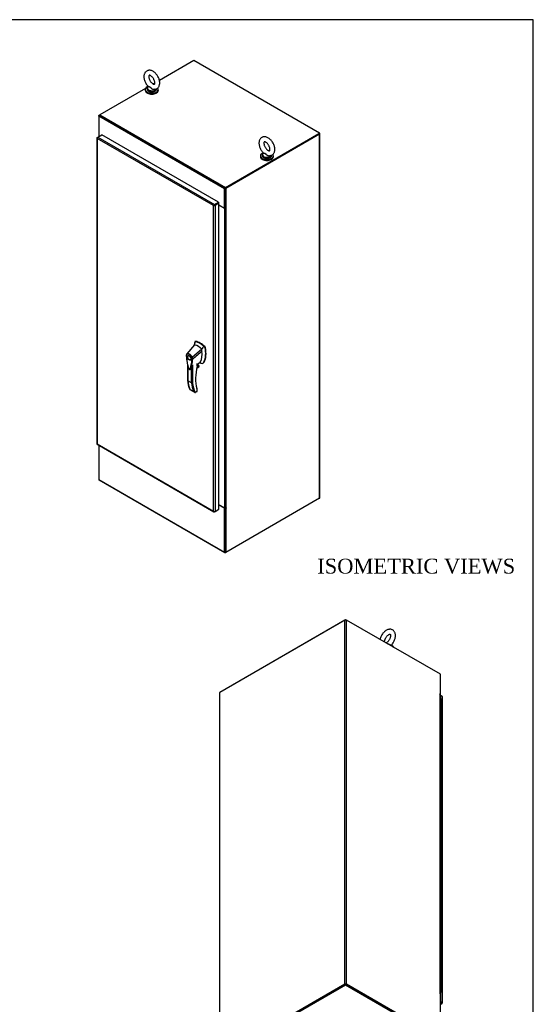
# Model space of a CAD drawing. Header units: inches. Extents: x 1 to 299, y -2 to 199.
# Tile 12 of 12: x 230 to 299, y 67 to 199. Entities that reach past the tile are written whole.
import ezdxf
from ezdxf.enums import TextEntityAlignment as Align

# ---------------------------------------------------------------- set-up
doc = ezdxf.new("R2010")
doc.units = ezdxf.units.IN
doc.header["$MEASUREMENT"] = 0
for name, color, linetype in [('COM54746-48', 7, 'Continuous'), ('COM56670-1', 7, 'Continuous'), ('COM71199-1', 7, 'Continuous'), ('COM71209-1', 7, 'Continuous'), ('COM71210-1', 7, 'Continuous'), ('Default', 7, 'Continuous'), ('HAN13068', 7, 'Continuous'), ('SCS86414', 7, 'Continuous'), ('WAF25377', 7, 'Continuous'), ('WAM254785', 7, 'Continuous')]:
    doc.layers.add(name, color=color, linetype=linetype)
doc.styles.add('SEACAD_Times_New_Roman', font='times.ttf')

# ---------------------------------------------------------------- blocks, each defined once
blk = doc.blocks.new('SE6')
at = {"layer": 'COM56670-1', "color": 7, "linetype": 'Continuous'}
for p, q in [((253.79, 193.43), (249.18, 190.77)), ((270.67, 183.69), (253.79, 193.43)), ((247.31, 189.69), (241.16, 186.14)), ((248.56, 190.41), (248.34, 190.29)), ((257.94, 176.22), (241.06, 185.97)), ((241.06, 185.97), (241.06, 183.35)), ((241.16, 186.14), (258.04, 176.4)), ((241.06, 183.35), (241.15, 183.3)), ((258.04, 176.4), (270.67, 183.69)), ((258.04, 176.32), (270.67, 183.61)), ((270.67, 183.69), (270.67, 183.61)), ((257.94, 173.61), (257.94, 176.22)), ((258.01, 173.65), (258.01, 176.26)), ((256.92, 174.21), (256.92, 174.21)), ((256.98, 174.25), (256.98, 174.25)), ((257.17, 174.05), (257.94, 173.61)), ((258.01, 173.65), (257.94, 173.61))]:
    blk.add_line(p, q, dxfattribs=at)
for centre, major_axis, start_param, end_param in [((241.16, 186.02), (0.072, 0.124), 0.785398, 2.356194), ((258.04, 176.28), (-0.072, -0.124), 3.926991, 5.497787)]:
    blk.add_ellipse(centre, major_axis=major_axis, ratio=0.57735, start_param=start_param, end_param=end_param, dxfattribs=at)
at = {"layer": 'COM71199-1', "color": 7, "linetype": 'Continuous'}
for p, q in [((240.79, 183.06), (240.79, 141.96)), ((240.82, 183.05), (240.79, 183.05)), ((240.83, 183.12), (240.9, 183.16)), ((240.83, 182.96), (240.83, 182.96)), ((240.83, 182.96), (240.83, 141.94)), ((240.83, 182.96), (240.83, 182.96)), ((256.45, 173.95), (240.83, 182.96)), ((240.83, 182.96), (240.83, 182.96)), ((240.83, 182.96), (240.83, 182.96)), ((240.83, 182.96), (240.83, 182.96)), ((240.9, 183.16), (241.42, 183.46)), ((240.9, 183.16), (256.59, 174.1)), ((257.1, 174.4), (241.42, 183.46)), ((256.54, 174), (256.45, 173.95)), ((256.45, 173.95), (256.54, 174)), ((256.45, 173.95), (256.45, 173.95)), ((256.45, 132.92), (256.45, 173.95)), ((256.45, 173.95), (256.45, 173.95)), ((256.45, 173.95), (256.45, 173.95)), ((256.45, 173.95), (256.45, 173.95)), ((256.54, 174), (256.51, 174.01)), ((256.54, 174), (256.53, 173.96)), ((256.59, 174.02), (256.54, 174)), ((256.54, 174), (256.59, 174.02)), ((256.59, 174.1), (257.1, 174.4)), ((256.59, 174.02), (257.1, 174.32)), ((257.1, 174.32), (256.59, 174.02)), ((256.59, 174.02), (256.59, 174.02)), ((256.59, 174.02), (256.59, 174.02)), ((256.59, 174.02), (256.59, 174.02)), ((256.59, 174.02), (256.59, 174.02)), ((257.17, 174.28), (256.65, 173.98)), ((256.65, 173.98), (256.65, 132.88)), ((257.1, 174.4), (257.1, 174.32)), ((257.17, 174.28), (257.1, 174.32)), ((257.17, 133.18), (257.17, 174.28)), ((240.83, 141.94), (256.45, 132.92)), ((240.83, 141.94), (240.83, 141.94)), ((240.83, 141.94), (240.83, 141.94)), ((240.83, 141.94), (240.83, 141.94)), ((240.83, 141.94), (240.83, 141.94)), ((240.83, 141.89), (256.51, 132.83)), ((256.45, 132.92), (256.45, 132.92)), ((256.45, 132.92), (256.45, 132.92)), ((256.45, 132.92), (256.45, 132.92)), ((256.45, 132.92), (256.45, 132.92)), ((256.45, 132.92), (256.45, 132.92)), ((256.52, 132.86), (256.51, 132.84)), ((256.59, 132.84), (256.65, 132.88)), ((256.65, 132.88), (257.17, 133.18))]:
    blk.add_line(p, q, dxfattribs=at)
for centre, radius, start, end in [((240.96, 183.08), 0.169, 188.668, 221.4311), ((241.08, 183.05), 0.26, 175.7057, 198.6064), ((256.68, 173.8), 0.268, 130.2492, 148.191), ((256.44, 174.21), 0.268, 271.809, 289.7508), ((256.61, 132.97), 0.169, 198.5689, 231.332), ((256.65, 133.09), 0.26, 221.3936, 244.2943)]:
    blk.add_arc(centre, radius, start, end, dxfattribs=at)
for centre, major_axis, start_param, end_param in [((240.93, 183.06), (0.143, 0), 2.356194, 3.27243), ((240.9, 183.04), (0.071, 0.124), 0.785398, 1.701633), ((256.59, 173.98), (0.071, 0.124), 0.785398, 1.701633), ((256.55, 174.04), (0.143, 0), 4.581552, 5.497787), ((240.93, 141.96), (0.143, 0), 3.141593, 3.27243), ((240.9, 142.02), (0.072, 0.124), 3.010756, 3.141593), ((256.59, 132.96), (0.071, 0.124), 3.010756, 3.926991), ((256.55, 132.94), (0.143, 0), 4.581552, 5.497787)]:
    blk.add_ellipse(centre, major_axis=major_axis, ratio=0.57735, start_param=start_param, end_param=end_param, dxfattribs=at)
for points in [[(240.79, 141.95), (240.79, 141.94), (240.8, 141.94), (240.81, 141.94), (240.81, 141.94), (240.82, 141.94), (240.83, 141.94), (240.83, 141.94)], [(240.82, 141.9), (240.82, 141.9), (240.82, 141.91), (240.82, 141.92), (240.82, 141.92), (240.83, 141.93), (240.83, 141.93), (240.83, 141.94)]]:
    blk.add_open_spline(points, degree=3, knots=[0, 0, 0, 0, 0.5, 0.5, 0.75, 0.75, 1, 1, 1, 1], dxfattribs=at)
at = {"layer": 'COM71209-1', "color": 7, "linetype": 'Continuous'}
for p, q in [((241.06, 141.76), (241.06, 137.16)), ((241.06, 137.16), (257.94, 127.42)), ((241.09, 137.1), (257.97, 127.35)), ((257.94, 133.3), (257.17, 133.74)), ((257.98, 133.32), (257.94, 133.3)), ((257.94, 127.42), (257.94, 133.3)), ((258.01, 127.46), (258.01, 133.32)), ((258.04, 127.36), (258.08, 127.38))]:
    blk.add_line(p, q, dxfattribs=at)
for centre, major_axis, end_param in [((241.16, 137.22), (0.071, 0.124), 3.141593), ((258.04, 127.47), (0.072, 0.124), 3.926991)]:
    blk.add_ellipse(centre, major_axis=major_axis, ratio=0.57735, start_param=2.356194, end_param=end_param, dxfattribs=at)
at = {"layer": 'COM71210-1', "color": 7, "linetype": 'Continuous'}
for p, q in [((241.06, 186.08), (241.16, 186.14)), ((241.09, 186.07), (241.06, 186.08)), ((241.06, 185.97), (241.06, 186.08)), ((241.05, 183.37), (241.05, 183.25)), ((241.13, 183.29), (241.1, 183.31)), ((241.1, 183.31), (241.1, 183.27)), ((270.61, 183.58), (258.01, 176.3)), ((270.68, 183.54), (258.08, 176.26)), ((270.67, 183.66), (270.68, 183.65)), ((270.68, 134.65), (270.68, 183.54)), ((270.72, 134.71), (270.72, 183.59)), ((258.01, 173.65), (258.01, 176.3)), ((258.01, 176.3), (258.08, 176.26)), ((258.08, 176.26), (258.08, 173.61)), ((257.91, 173.6), (257.17, 174.03)), ((257.91, 173.6), (257.91, 133.34)), ((258.01, 173.65), (258.08, 173.61)), ((258.13, 173.64), (258.08, 173.61)), ((258.11, 173.63), (258.13, 173.61)), ((258.11, 173.6), (258.13, 173.61)), ((258.11, 173.6), (258.11, 133.34)), ((258.13, 173.61), (258.13, 173.64)), ((257.91, 133.34), (257.17, 133.77)), ((270.68, 134.65), (258.08, 127.38)), ((258.01, 127.42), (258.01, 133.32)), ((258.08, 133.3), (258.04, 133.32)), ((258.13, 133.33), (258.08, 133.3)), ((258.08, 133.3), (258.08, 127.38)), ((258.11, 133.34), (258.13, 133.35)), ((258.11, 133.34), (258.13, 133.33)), ((258.13, 133.35), (258.13, 133.33)), ((258.01, 127.42), (258.08, 127.38))]:
    blk.add_line(p, q, dxfattribs=at)
for centre, major_axis, start_param, end_param in [((241.2, 183.37), (0.143, 0), 2.806736, 3.926991), ((270.58, 183.59), (-0.143, 0), 2.356194, 3.926991), ((258.01, 173.66), (-0.143, 0), 0.785398, 2.356194), ((258.01, 173.66), (-0.048, 0), 1.169795, 1.971798), ((270.58, 134.71), (-0.143, 0), 2.356194, 3.141593), ((258.01, 133.4), (-0.143, 0), 0.785398, 2.356194)]:
    blk.add_ellipse(centre, major_axis=major_axis, ratio=0.57735, start_param=start_param, end_param=end_param, dxfattribs=at)
at = {"layer": 'HAN13068', "color": 7, "linetype": 'Continuous'}
for p, q in [((253.87, 155.25), (252.86, 154.03)), ((253.92, 155.6), (253.87, 155.25)), ((253.93, 155.64), (253.92, 155.6)), ((254.01, 155.71), (253.95, 155.68)), ((253.98, 155.68), (254.04, 155.71)), ((255.25, 154.95), (255.12, 155.07)), ((255.25, 154.95), (255.31, 154.98)), ((255.31, 154.85), (255.36, 154.88)), ((252.86, 154.03), (252.83, 154)), ((253.12, 153.82), (253.03, 153.77)), ((254.87, 154.68), (253.59, 153.54)), ((252.95, 152.67), (252.95, 150.48)), ((252.98, 152.54), (252.98, 150.44)), ((253.33, 153.25), (253.42, 153.3)), ((253.49, 150.15), (253.49, 152.33)), ((253.62, 152.58), (253.62, 150.15)), ((253.64, 153.31), (253.65, 153.31)), ((254.2, 152.15), (254.5, 152.32)), ((254.2, 152.14), (254.47, 152.29)), ((254.53, 152.39), (254.22, 152.21)), ((254.23, 152.27), (254.51, 152.43)), ((254.26, 152.42), (254.26, 152.76)), ((254.26, 152.41), (254.38, 152.48)), ((254.28, 152.66), (254.65, 152.93)), ((254.28, 152.44), (254.28, 152.74)), ((254.38, 152.48), (254.38, 152.73)), ((254.39, 152.49), (254.39, 152.74)), ((254.51, 152.43), (254.39, 152.5)), ((255.03, 152.8), (255.09, 152.83)), ((255.14, 152.91), (255.2, 152.94)), ((253.49, 150.15), (252.98, 150.44)), ((253.24, 149.32), (253.76, 149.02)), ((253.27, 149.25), (253.89, 148.89)), ((253.95, 148.87), (254.24, 149.03)), ((254.02, 148.88), (254.24, 149)), ((254.26, 149.27), (254.21, 149.43)), ((254.24, 149.03), (254.24, 149.23)), ((254.27, 149.05), (254.27, 149.21))]:
    blk.add_line(p, q, dxfattribs=at)
for centre, radius, start, end in [((253.97, 155.63), 0.0478, 80.5716, 170.0937), ((252.41, 154.12), 2.99, 336.0649, 13.9955), ((255.1, 154.8), 0.21, 12.1242, 44.3115), ((253.11, 153.77), 0.32, 141.112, 182.475), ((253.12, 153.82), 0.337, 153.4541, 184.2061), ((253.12, 153.82), 0.337, 141.5522, 146.8582), ((253.52, 153.7), 0.181, 272.9811, 295.5392), ((252.86, 153.29), 0.708, 1.4293, 19.0682), ((252.89, 153.27), 0.755, 2.9815, 21.3214), ((248.67, 153.67), 4.98, 340.5654, 355.8254), ((253.61, 153.39), 0.0931, 241.1724, 292.5455), ((254.22, 152.44), 0.06, 346.4629, 0), ((254.41, 152.39), 0.119, 301.763, 322.5007), ((254.49, 152.4), 0.0385, 352.4842, 59.4722), ((253.27, 149.71), 3.42, 65.1777, 67.5781), ((257.43, 150.95), 4.51, 185.9266, 201.7962), ((253.55, 150.26), 0.133, 243.41, 300.7988), ((254.07, 149.21), 0.36, 210.4521, 251.4662), ((253.81, 148.93), 0.158, 335.6435, 336.4006), ((254.21, 149.05), 0.06, 300, 0)]:
    blk.add_arc(centre, radius, start, end, dxfattribs=at)
for centre, major_axis, ratio, start_param, end_param in [((256.48, 153.43), (-1.86, 3.22), 0.57735, 0.554197, 0.654253), ((254.37, 153.19), (-1.14, 1.98), 0.57735, -0.49151, -0.47064), ((254.37, 153.19), (-1.14, 1.98), 0.57735, -0.533193, -0.49151), ((254.37, 153.19), (-1.14, 1.98), 0.57735, 5.183029, 5.749992), ((254.62, 153.34), (-1.29, 2.24), 0.57735, 5.216072, 5.852948), ((254.07, 155.6), (0.062, -0.108), 0.57735, 2.711356, 3.141593), ((254.67, 153.37), (-1.29, 2.24), 0.57735, 5.142626, 5.852948), ((252.81, 155.61), (1.86, -3.22), 0.57735, 0.347274, 1.032882), ((255.28, 154.9), (0.063, -0.108), 0.57735, 1.032882, 2.001033), ((253.27, 153.56), (0.175, -0.303), 0.57735, 3.396895, 3.682808), ((252.5, 155.43), (1.71, -2.96), 0.57735, 0.347274, 0.9125), ((252.5, 155.43), (1.71, -2.96), 0.57735, 0.961917, 1.005578), ((252.5, 155.43), (1.71, -2.96), 0.57735, 0.934083, 0.961917), ((252.5, 155.43), (1.71, -2.96), 0.57735, 0.9125, 0.934083), ((253.27, 153.56), (0.175, -0.303), 0.57735, 5.74197, 6.027883), ((258.62, 153.31), (-3.24, -5.61), 0.57735, 5.185461, 5.757519), ((254.22, 152.44), (-0.06, 0), 0.57735, 2.356194, 3.141593), ((254.22, 152.44), (-0.0583, 0.014), 0.372014, 2.470308, 3.141593), ((254.22, 152.55), (-0.101, -0.175), 0.57735, 1.252561, 2.851005), ((254.21, 152.56), (-0.094, -0.162), 0.57735, 1.387509, 2.781229), ((254.36, 152.49), (-0.03, 0), 0.57735, 2.356194, 3.141593), ((254.44, 152.37), (-0.062, -0.108), 0.57735, 1.492881, 2.113829), ((254.41, 153.3), (-0.225, 0.39), 0.57735, 3.223156, 3.488867), ((254.66, 153.45), (0.375, -0.65), 0.57735, -0.71714, -0.516378), ((254.66, 153.45), (-0.375, 0.65), 0.57735, 2.625215, 3.488867), ((254.72, 153.48), (-0.375, 0.65), 0.57735, 3.141593, 3.488867), ((258.17, 154.2), (-3.7, -6.41), 0.57735, -0.658671, -0.441314), ((258.68, 153.91), (-3.7, -6.41), 0.57735, -0.658671, -0.441314), ((258.75, 153.87), (-3.65, -6.33), 0.57735, 5.625294, 5.881649), ((258.62, 153.31), (-3.24, -5.61), 0.57735, -0.525667, -0.488515), ((254.2, 149.26), (-0.0573, -0.0179), 0.720992, 2.15675, 3.142381), ((254.18, 149.07), (-0.0897, 0.0201), 0.368973, 2.438769, 3.224167), ((254.18, 149.07), (-0.0623, 0.0676), 0.368973, 3.059018, 3.844416)]:
    blk.add_ellipse(centre, major_axis=major_axis, ratio=ratio, start_param=start_param, end_param=end_param, dxfattribs=at)
for major_axis in [(0.175, -0.303), (0.15, -0.26)]:
    blk.add_ellipse((253.18, 153.51), major_axis=major_axis, ratio=0.57735, dxfattribs=at)
for points in [[(253.87, 155.33), (253.86, 155.3), (253.86, 155.27), (253.86, 155.24)], [(255.12, 155.07), (255.04, 154.94), (254.95, 154.81), (254.87, 154.68)], [(254.9, 154.4), (254.48, 154.03), (254.07, 153.67), (253.65, 153.31)], [(253.37, 152.01), (253.37, 151.99), (253.36, 151.98), (253.35, 151.97)]]:
    blk.add_open_spline(points, degree=3, dxfattribs=at)
for points, knots in [([(252.79, 153.8), (252.78, 153.79), (252.78, 153.79), (252.77, 153.78), (252.77, 153.78), (252.77, 153.77), (252.77, 153.77), (252.78, 153.77), (252.78, 153.76), (252.78, 153.76), (252.78, 153.76), (252.79, 153.75), (252.79, 153.75), (252.79, 153.75)], [0, 0, 0, 0, 0.25, 0.25, 0.5, 0.5, 0.625, 0.625, 0.75, 0.75, 0.875, 0.875, 1, 1, 1, 1]), ([(252.79, 153.75), (252.81, 153.47), (252.85, 153.17), (252.93, 152.73), (252.96, 152.58), (253.01, 152.35), (253.03, 152.27), (253.06, 152.18), (253.06, 152.16), (253.08, 152.12), (253.09, 152.1), (253.12, 152.05), (253.15, 152.02), (253.19, 151.99), (253.21, 151.99), (253.22, 151.99)], [0, 0, 0, 0, 0.25, 0.25, 0.375, 0.375, 0.4375, 0.4375, 0.453125, 0.453125, 0.46875, 0.46875, 0.5, 0.5, 0.5136452, 0.5136452, 0.5136452, 0.5136452]), ([(252.86, 154.03), (252.85, 154.02), (252.85, 154.01), (252.85, 153.99), (252.86, 153.98), (252.86, 153.97)], [0, 0, 0, 0, 0.5, 0.5, 1, 1, 1, 1]), ([(252.86, 154.03), (252.88, 154.05), (252.91, 154.07), (252.97, 154.09), (253, 154.09), (253.06, 154.09), (253.1, 154.08), (253.17, 154.05), (253.21, 154.03), (253.28, 153.99), (253.32, 153.96), (253.39, 153.89), (253.42, 153.85), (253.48, 153.77), (253.51, 153.73), (253.55, 153.63), (253.58, 153.59), (253.59, 153.54)], [0, 0, 0, 0, 0.125, 0.125, 0.25, 0.25, 0.375, 0.375, 0.5, 0.5, 0.625, 0.625, 0.75, 0.75, 0.875, 0.875, 1, 1, 1, 1]), ([(253.52, 153.52), (253.51, 153.57), (253.49, 153.61), (253.46, 153.66), (253.46, 153.67), (253.45, 153.69), (253.44, 153.7), (253.42, 153.73), (253.41, 153.75), (253.38, 153.78), (253.37, 153.8), (253.34, 153.83), (253.34, 153.84), (253.32, 153.85), (253.31, 153.86), (253.27, 153.9), (253.24, 153.92), (253.17, 153.97), (253.14, 153.99), (253.1, 154), (253.09, 154), (253.08, 154.01), (253.07, 154.01), (253.05, 154.02), (253.03, 154.02), (253, 154.02), (252.99, 154.02), (252.96, 154.02), (252.94, 154.01), (252.91, 154), (252.88, 153.99), (252.86, 153.97)], [0, 0, 0, 0, 0.125, 0.125, 0.15625, 0.15625, 0.1875, 0.1875, 0.25, 0.25, 0.3125, 0.3125, 0.34375, 0.34375, 0.375, 0.375, 0.5, 0.5, 0.625, 0.625, 0.65625, 0.65625, 0.6875, 0.6875, 0.75, 0.75, 0.8125, 0.8125, 0.875, 0.875, 1, 1, 1, 1]), ([(253.22, 151.99), (253.23, 151.98), (253.25, 151.99), (253.27, 152), (253.28, 152.01), (253.29, 152.03), (253.3, 152.04), (253.32, 152.11), (253.34, 152.16), (253.4, 152.33), (253.43, 152.44), (253.51, 152.8), (253.54, 153.05), (253.56, 153.31)], [0.5136452, 0.5136452, 0.5136452, 0.5136452, 0.53125, 0.53125, 0.546875, 0.546875, 0.5625, 0.5625, 0.625, 0.625, 0.75, 0.75, 1, 1, 1, 1]), ([(253.22, 151.96), (253.23, 151.96), (253.25, 151.95), (253.29, 151.95), (253.33, 151.96), (253.35, 151.97), (253.35, 151.98)], [0, 0, 0, 0, 0.092429, 0.531538, 0.922832, 1, 1, 1, 1]), ([(252.98, 150.44), (252.97, 150.45), (252.97, 150.45), (252.96, 150.45), (252.96, 150.46), (252.95, 150.46), (252.95, 150.47), (252.95, 150.47), (252.95, 150.48), (252.95, 150.48)], [0, 0, 0, 0, 0.125, 0.125, 0.25, 0.25, 0.375, 0.375, 0.4994523, 0.4994523, 0.4994523, 0.4994523]), ([(253.24, 149.28), (253.24, 149.28), (253.24, 149.29), (253.24, 149.29), (253.24, 149.3), (253.24, 149.31), (253.24, 149.32), (253.24, 149.32)], [0.6181711, 0.6181711, 0.6181711, 0.6181711, 0.75, 0.75, 0.875, 0.875, 1, 1, 1, 1]), ([(253.95, 148.86), (253.97, 148.86), (253.98, 148.86), (254, 148.87), (254.01, 148.87), (254.02, 148.87), (254.02, 148.87), (254.02, 148.88)], [0, 0, 0, 0, 0.25, 0.25, 0.375, 0.375, 0.4533737, 0.4533737, 0.4533737, 0.4533737]), ([(254.27, 149.21), (254.27, 149.21), (254.27, 149.21), (254.27, 149.21), (254.26, 149.22), (254.25, 149.22), (254.25, 149.23), (254.24, 149.23)], [0.4406417, 0.4406417, 0.4406417, 0.4406417, 0.5, 0.5, 0.75, 0.75, 1, 1, 1, 1]), ([(254.27, 149.21), (254.27, 149.21), (254.27, 149.22), (254.27, 149.24), (254.26, 149.26), (254.26, 149.27)], [0, 0, 0, 0, 0.010769, 0.221303, 1, 1, 1, 1])]:
    blk.add_open_spline(points, degree=3, knots=knots, dxfattribs=at)
at = {"layer": 'SCS86414', "color": 7, "linetype": 'Continuous'}
for p, q in [((247.53, 189.7), (247.53, 189.61)), ((247.68, 189.96), (247.66, 189.94)), ((248.78, 189.61), (248.78, 189.65)), ((263, 180.78), (263, 180.68)), ((263.15, 181.03), (263.13, 181.01)), ((264.25, 180.68), (264.25, 180.72))]:
    blk.add_line(p, q, dxfattribs=at)
for centre in [(247.62, 189.73), (263.08, 180.8)]:
    blk.add_arc(centre, 0.0833, 151.2526, 194.7651, dxfattribs=at)
for centre, major_axis, start_param, end_param in [((248.16, 189.74), (0.611, 0), 2.991303, 5.948559), ((248.16, 189.7), (-0.625, 0), 6.279717, 6.283185), ((248.16, 189.7), (-0.625, 0), 0, 2.951595), ((248.16, 189.61), (-0.625, 0), 0, 3.141593), ((248.16, 189.74), (0.611, 0), 2.514731, 2.991303), ((263.62, 180.81), (0.611, 0), 2.991303, 5.948559), ((263.62, 180.78), (-0.625, 0), 6.279717, 6.283185), ((263.62, 180.78), (-0.625, 0), 0, 2.951595), ((263.62, 180.68), (-0.625, 0), 0, 3.141593), ((263.62, 180.81), (0.611, 0), 2.514731, 2.991303)]:
    blk.add_ellipse(centre, major_axis=major_axis, ratio=0.57735, start_param=start_param, end_param=end_param, dxfattribs=at)
for points, knots in [([(249.22, 190.43), (249.22, 190.47), (249.22, 190.57), (249.19, 190.76), (249.13, 190.97), (249.04, 191.18), (248.93, 191.39), (248.79, 191.57), (248.64, 191.74), (248.48, 191.89), (248.3, 192.01), (248.12, 192.09), (247.94, 192.13), (247.78, 192.14), (247.62, 192.11), (247.47, 192.04), (247.34, 191.94), (247.23, 191.82), (247.16, 191.67), (247.11, 191.51), (247.09, 191.32), (247.1, 191.12), (247.14, 190.91), (247.2, 190.69), (247.3, 190.48), (247.41, 190.28), (247.55, 190.1), (247.64, 190.01), (247.69, 189.96)], [0, 0, 0, 0, 0.022813, 0.063905, 0.104859, 0.145647, 0.186335, 0.227094, 0.268077, 0.309494, 0.351537, 0.394215, 0.431571, 0.467132, 0.501332, 0.538144, 0.573563, 0.608425, 0.643756, 0.68052, 0.719172, 0.759401, 0.800374, 0.841297, 0.882052, 0.922739, 0.963537, 1, 1, 1, 1]), ([(248.56, 190.43), (248.56, 190.41), (248.56, 190.36), (248.54, 190.3), (248.52, 190.26), (248.51, 190.25), (248.51, 190.25), (248.49, 190.24), (248.43, 190.25), (248.35, 190.28), (248.25, 190.34), (248.15, 190.43), (248.04, 190.54), (247.95, 190.68), (247.87, 190.82), (247.81, 190.97), (247.77, 191.12), (247.75, 191.25), (247.76, 191.35), (247.78, 191.42), (247.8, 191.46), (247.8, 191.47), (247.81, 191.47), (247.83, 191.47), (247.89, 191.46), (247.97, 191.43), (248.07, 191.36), (248.18, 191.27), (248.28, 191.16), (248.37, 191.02), (248.45, 190.87), (248.51, 190.72), (248.55, 190.58), (248.56, 190.48), (248.56, 190.44), (248.56, 190.43)], [0, 0, 0, 0, 0.015836, 0.045627, 0.075671, 0.107256, 0.144919, 0.181069, 0.209773, 0.240105, 0.270262, 0.300886, 0.33221, 0.364083, 0.396237, 0.428364, 0.4601, 0.491197, 0.521539, 0.551366, 0.581539, 0.61377, 0.654013, 0.684277, 0.712869, 0.743094, 0.773263, 0.803956, 0.835345, 0.867258, 0.899424, 0.931525, 0.963207, 0.992208, 1, 1, 1, 1]), ([(247.54, 189.62), (247.53, 189.61), (247.53, 189.56), (247.56, 189.48), (247.62, 189.4), (247.72, 189.32), (247.84, 189.27), (247.99, 189.23), (248.08, 189.23), (248.13, 189.22)], [0, 0, 0, 0, 0.068846, 0.219287, 0.370085, 0.527399, 0.689746, 0.852977, 1, 1, 1, 1]), ([(248.55, 189.58), (248.51, 189.55), (248.45, 189.54), (248.36, 189.55), (248.33, 189.56), (248.27, 189.58), (248.24, 189.6), (248.16, 189.65), (248.11, 189.69), (248.04, 189.76), (248.02, 189.78), (247.98, 189.82), (247.95, 189.84), (247.91, 189.87), (247.88, 189.88), (247.84, 189.89), (247.82, 189.9), (247.76, 189.9), (247.73, 189.9), (247.68, 189.92), (247.67, 189.93), (247.68, 189.95)], [0.5635118, 0.5635118, 0.5635118, 0.5635118, 0.625, 0.625, 0.65625, 0.65625, 0.6875, 0.6875, 0.75, 0.75, 0.78125, 0.78125, 0.8125, 0.8125, 0.84375, 0.84375, 0.875, 0.875, 0.9375, 0.9375, 1, 1, 1, 1]), ([(247.69, 189.96), (247.69, 189.95), (247.7, 189.95), (247.73, 189.94), (247.76, 189.93), (247.82, 189.92), (247.84, 189.92), (247.88, 189.9), (247.91, 189.89), (247.97, 189.85), (248.02, 189.81), (248.11, 189.73), (248.16, 189.68), (248.27, 189.62), (248.33, 189.59), (248.4, 189.58), (248.4, 189.58), (248.41, 189.58)], [0.0401911, 0.0401911, 0.0401911, 0.0401911, 0.0625, 0.0625, 0.125, 0.125, 0.15625, 0.15625, 0.1875, 0.1875, 0.25, 0.25, 0.3125, 0.3125, 0.375, 0.375, 0.3803395, 0.3803395, 0.3803395, 0.3803395]), ([(248.13, 189.22), (248.13, 189.22), (248.19, 189.22), (248.3, 189.23), (248.45, 189.26), (248.58, 189.31), (248.68, 189.39), (248.75, 189.48), (248.78, 189.55), (248.78, 189.59), (248.78, 189.61)], [0, 0, 0, 0, 0.015316, 0.172896, 0.330893, 0.489843, 0.650311, 0.811516, 0.951367, 1, 1, 1, 1]), ([(248.41, 189.58), (248.41, 189.58), (248.46, 189.57), (248.58, 189.58), (248.73, 189.61), (248.88, 189.69), (249, 189.79), (249.1, 189.92), (249.17, 190.07), (249.21, 190.25), (249.22, 190.36), (249.22, 190.43)], [0, 0, 0, 0, 0.005239, 0.127093, 0.244802, 0.370947, 0.493024, 0.613832, 0.737097, 0.865863, 1, 1, 1, 1]), ([(264.68, 181.5), (264.68, 181.55), (264.68, 181.65), (264.65, 181.83), (264.59, 182.04), (264.5, 182.26), (264.39, 182.46), (264.26, 182.65), (264.11, 182.81), (263.94, 182.96), (263.76, 183.08), (263.58, 183.16), (263.41, 183.2), (263.24, 183.21), (263.08, 183.18), (262.93, 183.12), (262.8, 183.02), (262.7, 182.89), (262.62, 182.74), (262.57, 182.58), (262.55, 182.39), (262.56, 182.19), (262.6, 181.98), (262.67, 181.76), (262.76, 181.55), (262.88, 181.36), (263.01, 181.17), (263.1, 181.08), (263.15, 181.03)], [0, 0, 0, 0, 0.022813, 0.063905, 0.104859, 0.145647, 0.186335, 0.227094, 0.268077, 0.309494, 0.351537, 0.394215, 0.431571, 0.467132, 0.501332, 0.538144, 0.573563, 0.608425, 0.643756, 0.68052, 0.719172, 0.759401, 0.800374, 0.841297, 0.882052, 0.922739, 0.963537, 1, 1, 1, 1]), ([(264.02, 181.5), (264.02, 181.48), (264.02, 181.44), (264.01, 181.37), (263.99, 181.33), (263.97, 181.32), (263.97, 181.32), (263.95, 181.31), (263.89, 181.32), (263.81, 181.35), (263.72, 181.41), (263.61, 181.5), (263.51, 181.61), (263.41, 181.75), (263.33, 181.89), (263.27, 182.05), (263.23, 182.19), (263.22, 182.32), (263.22, 182.42), (263.24, 182.5), (263.26, 182.53), (263.27, 182.54), (263.27, 182.54), (263.3, 182.54), (263.35, 182.53), (263.44, 182.5), (263.54, 182.44), (263.64, 182.34), (263.74, 182.23), (263.84, 182.09), (263.92, 181.94), (263.97, 181.79), (264.01, 181.65), (264.02, 181.56), (264.02, 181.51), (264.02, 181.5)], [0, 0, 0, 0, 0.015836, 0.045627, 0.075671, 0.107256, 0.144919, 0.181069, 0.209773, 0.240105, 0.270262, 0.300886, 0.33221, 0.364083, 0.396237, 0.428364, 0.4601, 0.491197, 0.521539, 0.551366, 0.581539, 0.61377, 0.654013, 0.684277, 0.712869, 0.743094, 0.773263, 0.803956, 0.835345, 0.867258, 0.899424, 0.931525, 0.963207, 0.992208, 1, 1, 1, 1]), ([(263.87, 180.66), (263.87, 180.65), (263.93, 180.64), (264.04, 180.65), (264.2, 180.69), (264.34, 180.76), (264.47, 180.86), (264.56, 180.99), (264.63, 181.15), (264.68, 181.32), (264.68, 181.43), (264.68, 181.5)], [0, 0, 0, 0, 0.005239, 0.127093, 0.244802, 0.370947, 0.493024, 0.613832, 0.737097, 0.865863, 1, 1, 1, 1]), ([(263, 180.69), (263, 180.68), (262.99, 180.63), (263.02, 180.55), (263.09, 180.47), (263.18, 180.39), (263.31, 180.34), (263.45, 180.3), (263.54, 180.3), (263.59, 180.29)], [0, 0, 0, 0, 0.068846, 0.219287, 0.370085, 0.527399, 0.689746, 0.852977, 1, 1, 1, 1]), ([(264.02, 180.65), (263.98, 180.62), (263.92, 180.61), (263.83, 180.62), (263.8, 180.63), (263.74, 180.65), (263.71, 180.67), (263.62, 180.72), (263.57, 180.76), (263.5, 180.83), (263.48, 180.85), (263.44, 180.89), (263.42, 180.92), (263.37, 180.95), (263.35, 180.96), (263.3, 180.97), (263.28, 180.97), (263.22, 180.97), (263.19, 180.97), (263.15, 180.99), (263.14, 181), (263.15, 181.02)], [0.5635118, 0.5635118, 0.5635118, 0.5635118, 0.625, 0.625, 0.65625, 0.65625, 0.6875, 0.6875, 0.75, 0.75, 0.78125, 0.78125, 0.8125, 0.8125, 0.84375, 0.84375, 0.875, 0.875, 0.9375, 0.9375, 1, 1, 1, 1]), ([(263.15, 181.03), (263.16, 181.02), (263.16, 181.02), (263.19, 181.01), (263.22, 181), (263.28, 180.99), (263.3, 180.99), (263.35, 180.98), (263.37, 180.97), (263.44, 180.92), (263.48, 180.88), (263.57, 180.8), (263.62, 180.76), (263.73, 180.69), (263.79, 180.67), (263.86, 180.66), (263.87, 180.65), (263.87, 180.65)], [0.0401911, 0.0401911, 0.0401911, 0.0401911, 0.0625, 0.0625, 0.125, 0.125, 0.15625, 0.15625, 0.1875, 0.1875, 0.25, 0.25, 0.3125, 0.3125, 0.375, 0.375, 0.3803395, 0.3803395, 0.3803395, 0.3803395]), ([(263.59, 180.29), (263.6, 180.29), (263.65, 180.29), (263.76, 180.3), (263.91, 180.33), (264.04, 180.39), (264.15, 180.46), (264.22, 180.55), (264.25, 180.63), (264.24, 180.67), (264.24, 180.68)], [0, 0, 0, 0, 0.015316, 0.172896, 0.330893, 0.489843, 0.650311, 0.811516, 0.951367, 1, 1, 1, 1])]:
    blk.add_open_spline(points, degree=3, knots=knots, dxfattribs=at)
at = {"layer": 'WAF25377', "color": 7, "linetype": 'Continuous'}
for p, q in [((247.28, 189.56), (247.28, 189.46)), ((249.03, 189.46), (249.03, 189.56)), ((262.75, 180.63), (262.75, 180.54)), ((264.5, 180.54), (264.5, 180.63))]:
    blk.add_line(p, q, dxfattribs=at)
for centre, major_axis, start_param, end_param in [((248.16, 189.56), (-0.875, 0), 5.295819, 6.283185), ((248.16, 189.56), (-0.875, 0), 0, 3.550635), ((248.16, 189.46), (-0.875, 0), 0, 3.141593), ((248.16, 189.46), (-0.34, 0), 3.611399, 3.846776), ((263.62, 180.63), (-0.875, 0), 5.30381, 6.283185), ((263.62, 180.63), (-0.875, 0), 0, 3.555493), ((263.62, 180.54), (-0.875, 0), 0, 3.141593)]:
    blk.add_ellipse(centre, major_axis=major_axis, ratio=0.57735, start_param=start_param, end_param=end_param, dxfattribs=at)
at = {"layer": 'WAM254785', "color": 7, "linetype": 'Continuous'}
for centre, major_axis, start_param, end_param in [((248.16, 189.36), (0.75, 0), 3.846786, 5.577992), ((263.62, 180.43), (-0.75, 0), 0.705194, 2.436399)]:
    blk.add_ellipse(centre, major_axis=major_axis, ratio=0.57735, start_param=start_param, end_param=end_param, dxfattribs=at)
blk = doc.blocks.new('SE7')
at = {"layer": 'COM54746-48', "color": 7, "linetype": 'Continuous'}
for p, q in [((286.93, 107.65), (286.96, 107.65)), ((286.96, 106.83), (286.96, 107.65)), ((287.08, 106.77), (287.08, 107.58)), ((286.96, 106.02), (286.96, 106.83)), ((286.96, 105.2), (286.96, 106.02)), ((287.08, 105.95), (287.08, 106.77)), ((287.08, 105.13), (287.08, 105.95)), ((286.96, 104.38), (286.96, 105.2)), ((287.08, 104.32), (287.08, 105.13)), ((286.96, 103.57), (286.96, 104.38)), ((286.96, 102.75), (286.96, 103.57)), ((287.08, 103.5), (287.08, 104.32)), ((287.08, 102.68), (287.08, 103.5)), ((286.96, 101.93), (286.96, 102.75)), ((286.96, 101.12), (286.96, 101.93)), ((287.08, 101.87), (287.08, 102.68)), ((287.08, 101.05), (287.08, 101.87)), ((286.96, 100.3), (286.96, 101.12)), ((287.08, 100.23), (287.08, 101.05)), ((286.96, 99.49), (286.96, 100.3)), ((286.96, 98.67), (286.96, 99.49)), ((287.08, 99.42), (287.08, 100.23)), ((287.08, 98.6), (287.08, 99.42)), ((286.96, 97.85), (286.96, 98.67)), ((287.08, 97.78), (287.08, 98.6)), ((286.96, 97.04), (286.96, 97.85)), ((286.96, 96.22), (286.96, 97.04)), ((287.08, 96.97), (287.08, 97.78)), ((287.08, 96.15), (287.08, 96.97)), ((286.96, 95.4), (286.96, 96.22)), ((286.96, 94.59), (286.96, 95.4)), ((287.08, 95.34), (287.08, 96.15)), ((287.08, 94.52), (287.08, 95.34)), ((286.96, 93.77), (286.96, 94.59)), ((287.08, 93.7), (287.08, 94.52)), ((286.96, 92.95), (286.96, 93.77)), ((286.96, 92.14), (286.96, 92.95)), ((287.08, 92.89), (287.08, 93.7)), ((287.08, 92.07), (287.08, 92.89)), ((286.96, 91.32), (286.96, 92.14)), ((286.96, 90.5), (286.96, 91.32)), ((287.08, 91.25), (287.08, 92.07)), ((286.96, 89.69), (286.96, 90.5)), ((287.08, 90.44), (287.08, 91.25)), ((287.08, 89.62), (287.08, 90.44)), ((286.96, 88.87), (286.96, 89.69)), ((286.96, 88.05), (286.96, 88.87)), ((287.08, 88.8), (287.08, 89.62)), ((287.08, 87.99), (287.08, 88.8)), ((286.96, 87.24), (286.96, 88.05)), ((287.08, 87.17), (287.08, 87.99)), ((286.96, 86.42), (286.96, 87.24)), ((286.96, 85.6), (286.96, 86.42)), ((287.08, 86.35), (287.08, 87.17)), ((287.08, 85.54), (287.08, 86.35)), ((286.96, 84.79), (286.96, 85.6)), ((286.96, 83.97), (286.96, 84.79)), ((287.08, 84.72), (287.08, 85.54)), ((287.08, 83.9), (287.08, 84.72)), ((286.96, 83.16), (286.96, 83.97)), ((287.08, 83.09), (287.08, 83.9)), ((286.96, 82.34), (286.96, 83.16)), ((286.96, 81.52), (286.96, 82.34)), ((287.08, 82.27), (287.08, 83.09)), ((287.08, 81.45), (287.08, 82.27)), ((286.96, 80.71), (286.96, 81.52)), ((286.96, 79.89), (286.96, 80.71)), ((287.08, 80.64), (287.08, 81.45)), ((286.96, 79.07), (286.96, 79.89)), ((287.08, 79.82), (287.08, 80.64)), ((287.08, 79.01), (287.08, 79.82)), ((286.96, 78.26), (286.96, 79.07)), ((286.96, 77.44), (286.96, 78.26)), ((287.08, 78.19), (287.08, 79.01)), ((287.08, 77.37), (287.08, 78.19)), ((286.96, 76.62), (286.96, 77.44)), ((287.08, 76.56), (287.08, 77.37)), ((286.96, 75.81), (286.96, 76.62)), ((286.96, 74.99), (286.96, 75.81)), ((287.08, 75.74), (287.08, 76.56)), ((287.08, 74.92), (287.08, 75.74)), ((286.96, 74.17), (286.96, 74.99)), ((286.96, 73.36), (286.96, 74.17)), ((287.08, 74.11), (287.08, 74.92)), ((287.08, 73.29), (287.08, 74.11)), ((286.96, 72.54), (286.96, 73.36)), ((287.08, 72.47), (287.08, 73.29)), ((286.96, 71.72), (286.96, 72.54)), ((286.96, 70.91), (286.96, 71.72)), ((287.08, 71.66), (287.08, 72.47)), ((287.08, 70.84), (287.08, 71.66)), ((286.96, 70.09), (286.96, 70.91)), ((287.08, 70.02), (287.08, 70.84)), ((286.96, 69.27), (286.96, 70.09)), ((286.96, 68.46), (286.96, 69.27)), ((287.08, 69.21), (287.08, 70.02)), ((287.08, 68.39), (287.08, 69.21)), ((286.93, 68.46), (286.96, 68.46)), ((286.93, 68.32), (287, 68.37)), ((286.93, 68.37), (286.93, 68.36)), ((286.93, 68.37), (286.93, 68.37)), ((287.05, 68.34), (286.93, 68.27)), ((287, 68.37), (287, 68.37)), ((287.02, 68.39), (287.02, 68.4))]:
    blk.add_line(p, q, dxfattribs=at)
for centre, major_axis, start_param, end_param in [((286.97, 107.58), (-0.117, 0), 3.141593, 4.757906), ((286.97, 107.62), (-0.05, 0), 4.770895, 4.821314), ((286.97, 106.77), (0.117, 0), 0, 1.909644), ((286.97, 105.95), (0.117, 0), 0, 1.908154), ((286.97, 106.77), (-0.117, 0), 3.141593, 4.757906), ((286.97, 105.95), (-0.117, 0), 3.141593, 4.757906), ((286.97, 105.13), (0.117, 0), 0, 1.909644), ((286.97, 105.13), (-0.117, 0), 3.141593, 4.757906), ((286.97, 104.32), (0.117, 0), 0, 1.908154), ((286.97, 103.5), (0.117, 0), 0, 1.909644), ((286.97, 104.32), (-0.117, 0), 3.141593, 4.757906), ((286.97, 103.5), (-0.117, 0), 3.141593, 4.757906), ((286.97, 102.68), (0.117, 0), 0, 1.908154), ((286.97, 101.87), (0.117, 0), 0, 1.909644), ((286.97, 102.68), (-0.117, 0), 3.141593, 4.757906), ((286.97, 101.87), (-0.117, 0), 3.141593, 4.757906), ((286.97, 101.05), (0.117, 0), 0, 1.908154), ((286.97, 101.05), (-0.117, 0), 3.141593, 4.757906), ((286.97, 100.23), (0.117, 0), 0, 1.909644), ((286.97, 99.42), (0.117, 0), 0, 1.908154), ((286.97, 100.23), (-0.117, 0), 3.141593, 4.757906), ((286.97, 99.42), (-0.117, 0), 3.141593, 4.757906), ((286.97, 98.6), (0.117, 0), 0, 1.909644), ((286.97, 98.6), (-0.117, 0), 3.141593, 4.757906), ((286.97, 97.78), (0.117, 0), 0, 1.908154), ((286.97, 96.97), (0.117, 0), 0, 1.909644), ((286.97, 97.78), (-0.117, 0), 3.141593, 4.757906), ((286.97, 96.97), (-0.117, 0), 3.141593, 4.757906), ((286.97, 96.15), (0.117, 0), 0, 1.908154), ((286.97, 95.34), (0.117, 0), 0, 1.909644), ((286.97, 96.15), (-0.117, 0), 3.141593, 4.757906), ((286.97, 95.34), (-0.117, 0), 3.141593, 4.757906), ((286.97, 94.52), (0.117, 0), 0, 1.908154), ((286.97, 94.52), (-0.117, 0), 3.141593, 4.757906), ((286.97, 93.7), (0.117, 0), 0, 1.909644), ((286.97, 92.89), (0.117, 0), 0, 1.908154), ((286.97, 93.7), (-0.117, 0), 3.141593, 4.757906), ((286.97, 92.89), (-0.117, 0), 3.141593, 4.757906), ((286.97, 92.07), (0.117, 0), 0, 1.909644), ((286.97, 91.25), (0.117, 0), 0, 1.908154), ((286.97, 92.07), (-0.117, 0), 3.141593, 4.757906), ((286.97, 91.25), (-0.117, 0), 3.141593, 4.757906), ((286.97, 90.44), (0.117, 0), 0, 1.909644), ((286.97, 90.44), (-0.117, 0), 3.141593, 4.757906), ((286.97, 89.62), (0.117, 0), 0, 1.908154), ((286.97, 88.8), (0.117, 0), 0, 1.909644), ((286.97, 89.62), (-0.117, 0), 3.141593, 4.757906), ((286.97, 88.8), (-0.117, 0), 3.141593, 4.757906), ((286.97, 87.99), (0.117, 0), 0, 1.908154), ((286.97, 87.99), (-0.117, 0), 3.141593, 4.757906), ((286.97, 87.17), (0.117, 0), 0, 1.909644), ((286.97, 86.35), (0.117, 0), 0, 1.908154), ((286.97, 87.17), (-0.117, 0), 3.141593, 4.757906), ((286.97, 86.35), (-0.117, 0), 3.141593, 4.757906), ((286.97, 85.54), (0.117, 0), 0, 1.909644), ((286.97, 84.72), (0.117, 0), 0, 1.908154), ((286.97, 85.54), (-0.117, 0), 3.141593, 4.757906), ((286.97, 84.72), (-0.117, 0), 3.141593, 4.757906), ((286.97, 83.9), (0.117, 0), 0, 1.909644), ((286.97, 83.9), (-0.117, 0), 3.141593, 4.757906), ((286.97, 83.09), (0.117, 0), 0, 1.908154), ((286.97, 82.27), (0.117, 0), 0, 1.909644), ((286.97, 83.09), (-0.117, 0), 3.141593, 4.757906), ((286.97, 82.27), (-0.117, 0), 3.141593, 4.757906), ((286.97, 81.45), (0.117, 0), 0, 1.908154), ((286.97, 80.64), (0.117, 0), 0, 1.909644), ((286.97, 81.45), (-0.117, 0), 3.141593, 4.757906), ((286.97, 80.64), (-0.117, 0), 3.141593, 4.757906), ((286.97, 79.82), (0.117, 0), 0, 1.908154), ((286.97, 79.82), (-0.117, 0), 3.141593, 4.757906), ((286.97, 79.01), (0.117, 0), 0, 1.909644), ((286.97, 78.19), (0.117, 0), 0, 1.908154), ((286.97, 79.01), (-0.117, 0), 3.141593, 4.757906), ((286.97, 78.19), (-0.117, 0), 3.141593, 4.757906), ((286.97, 77.37), (0.117, 0), 0, 1.909644), ((286.97, 77.37), (-0.117, 0), 3.141593, 4.757906), ((286.97, 76.56), (0.117, 0), 0, 1.908154), ((286.97, 75.74), (0.117, 0), 0, 1.909644), ((286.97, 76.56), (-0.117, 0), 3.141593, 4.757906), ((286.97, 75.74), (-0.117, 0), 3.141593, 4.757906), ((286.97, 74.92), (0.117, 0), 0, 1.908154), ((286.97, 74.11), (0.117, 0), 0, 1.909644), ((286.97, 74.92), (-0.117, 0), 3.141593, 4.757906), ((286.97, 74.11), (-0.117, 0), 3.141593, 4.757906), ((286.97, 73.29), (0.117, 0), 0, 1.908154), ((286.97, 73.29), (-0.117, 0), 3.141593, 4.757906), ((286.97, 72.47), (0.117, 0), 0, 1.908154), ((286.97, 71.66), (0.117, 0), 0, 1.908154), ((286.97, 72.47), (-0.117, 0), 3.141593, 4.757906), ((286.97, 71.66), (-0.117, 0), 3.141593, 4.757906), ((286.97, 70.84), (0.117, 0), 0, 1.909644), ((286.97, 70.02), (0.117, 0), 0, 1.908154), ((286.97, 70.84), (-0.117, 0), 3.141593, 4.757906), ((286.97, 69.21), (0.117, 0), 0, 1.909644), ((286.97, 70.02), (-0.117, 0), 3.141593, 4.757906), ((286.97, 69.21), (-0.117, 0), 3.141593, 4.757906), ((286.97, 68.39), (0.117, 0), -0.785398, 1.908154), ((286.97, 68.39), (-0.117, 0), 4.757906, 5.049747), ((286.97, 68.39), (0.055, 0), -0.785398, 2.351975), ((286.97, 68.39), (-0.05, 0), 0.684826, 5.598359), ((286.97, 68.39), (0.055, 0), 3.93121, 4.018026)]:
    blk.add_ellipse(centre, major_axis=major_axis, ratio=0.57735, start_param=start_param, end_param=end_param, dxfattribs=at)
at = {"layer": 'COM56670-1', "color": 7, "linetype": 'Continuous'}
for p, q in [((257.31, 108.6), (274.19, 118.35)), ((274.19, 118.35), (274.32, 118.28)), ((274.19, 118.35), (274.19, 118.3)), ((257.31, 108.6), (257.31, 108.58)), ((286.92, 108.35), (286.92, 108.31))]:
    blk.add_line(p, q, dxfattribs=at)
at = {"layer": 'COM71199-1', "color": 7, "linetype": 'Continuous'}
for p, q in [((287.15, 108.04), (286.93, 108.16)), ((287.15, 66.93), (287.15, 108.04)), ((287.19, 66.87), (287.19, 107.98)), ((286.92, 67.07), (287.15, 66.93)), ((287.08, 66.89), (286.92, 66.99)), ((286.92, 66.99), (287.08, 66.89)), ((287.08, 66.82), (286.92, 66.91)), ((286.92, 66.72), (287.08, 66.82)), ((286.92, 66.67), (287.15, 66.81)), ((287.08, 66.89), (287.08, 66.89)), ((287.08, 66.89), (287.08, 66.89)), ((287.08, 66.89), (287.08, 66.89)), ((287.08, 66.89), (287.08, 66.89)), ((287.08, 66.89), (287.15, 66.85)), ((287.08, 66.89), (287.08, 66.89)), ((287.08, 66.89), (287.08, 66.89)), ((287.08, 66.89), (287.13, 66.87)), ((287.13, 66.87), (287.08, 66.89)), ((287.13, 66.87), (287.16, 66.81)), ((287.13, 66.87), (287.15, 66.85)), ((287.13, 66.87), (287.19, 66.86)), ((287.15, 66.85), (287.13, 66.87)), ((287.15, 66.85), (287.15, 66.85)), ((287.15, 66.85), (287.15, 66.85))]:
    blk.add_line(p, q, dxfattribs=at)
for centre, major_axis, start_param, end_param in [((287.05, 107.98), (-0.143, 0), 3.141593, 3.926991), ((287.08, 66.93), (-0.072, 0.124), 2.356194, 3.27243), ((287.05, 66.87), (-0.143, 0), 3.010756, 3.926991)]:
    blk.add_ellipse(centre, major_axis=major_axis, ratio=0.57735, start_param=start_param, end_param=end_param, dxfattribs=at)
for points in [[(287.19, 66.86), (287.19, 66.86), (287.18, 66.86), (287.17, 66.86), (287.17, 66.86), (287.16, 66.85), (287.16, 66.85), (287.15, 66.85)], [(287.16, 66.81), (287.16, 66.82), (287.16, 66.82), (287.16, 66.83), (287.16, 66.84), (287.16, 66.85), (287.15, 66.85), (287.15, 66.85)]]:
    blk.add_open_spline(points, degree=3, knots=[0, 0, 0, 0, 0.5, 0.5, 0.75, 0.75, 1, 1, 1, 1], dxfattribs=at)
at = {"layer": 'COM71209-1', "color": 7, "linetype": 'Continuous'}
for p, q in [((257.31, 59.64), (274.19, 69.39)), ((257.31, 59.57), (274.19, 69.31)), ((274.19, 69.39), (286.82, 62.1)), ((274.19, 69.39), (274.19, 69.31)), ((274.19, 69.31), (286.82, 62.02)), ((269.94, 52.28), (286.82, 62.02)), ((270.01, 52.27), (286.89, 62.01)), ((286.92, 62.12), (286.92, 62.08)), ((257.31, 59.64), (257.31, 59.57)), ((269.94, 52.28), (257.31, 59.57))]:
    blk.add_line(p, q, dxfattribs=at)
for centre, major_axis, end_param in [((286.82, 62.14), (-0.071, 0.124), 3.926991), ((269.94, 52.39), (-0.072, 0.124), 3.141593)]:
    blk.add_ellipse(centre, major_axis=major_axis, ratio=0.57735, start_param=2.356194, end_param=end_param, dxfattribs=at)
at = {"layer": 'COM71210-1', "color": 7, "linetype": 'Continuous'}
for p, q in [((274.11, 118.28), (257.3, 108.57)), ((274.11, 69.39), (274.11, 118.28)), ((274.32, 69.39), (274.32, 118.28)), ((286.92, 111), (274.32, 118.28)), ((286.92, 108.35), (286.92, 111)), ((257.26, 108.51), (257.26, 59.63)), ((257.3, 59.69), (257.3, 108.57)), ((286.86, 108.38), (286.92, 108.35)), ((286.86, 108.35), (286.86, 108.38)), ((286.89, 108.34), (286.86, 108.35)), ((286.89, 68.08), (286.89, 108.34)), ((286.92, 108.35), (286.9, 108.33)), ((286.93, 68.02), (286.93, 108.28)), ((274.11, 69.39), (257.3, 59.69)), ((286.85, 62.08), (274.25, 69.35)), ((286.92, 62.12), (274.32, 69.39)), ((286.86, 68.09), (286.86, 68.07)), ((286.89, 68.08), (286.86, 68.09)), ((286.86, 68.07), (286.92, 68.04)), ((286.92, 62.12), (286.92, 68.04)), ((286.85, 62.08), (286.92, 62.12)), ((257.3, 59.57), (257.31, 59.57))]:
    blk.add_line(p, q, dxfattribs=at)
for centre, major_axis, start_param, end_param in [((274.22, 118.22), (0.143, 0), 0.785398, 2.356194), ((257.41, 108.51), (0.143, 0), 2.356194, 3.141593), ((286.78, 108.28), (-0.143, 0), 3.141593, 3.926991), ((274.22, 69.33), (0.143, 0), 0.785398, 2.356194), ((286.78, 68.02), (-0.143, 0), 2.806736, 3.926991), ((257.41, 59.63), (0.143, 0), 2.356194, 3.926991)]:
    blk.add_ellipse(centre, major_axis=major_axis, ratio=0.57735, start_param=start_param, end_param=end_param, dxfattribs=at)
at = {"layer": 'SCS86414', "color": 7, "linetype": 'Continuous'}
blk.add_ellipse((279.83, 114.65), major_axis=(-0.611, 0), ratio=0.57735, start_param=4.053117, end_param=4.406058, dxfattribs=at)
for points, knots in [([(280.32, 114.9), (280.33, 114.91), (280.39, 114.97), (280.5, 115.11), (280.63, 115.3), (280.73, 115.5), (280.82, 115.72), (280.87, 115.93), (280.89, 116.15), (280.89, 116.35), (280.85, 116.53), (280.78, 116.68), (280.69, 116.82), (280.57, 116.92), (280.43, 117), (280.27, 117.05), (280.11, 117.05), (279.94, 117.03), (279.77, 116.97), (279.6, 116.87), (279.43, 116.75), (279.27, 116.59), (279.13, 116.42), (279.01, 116.22), (278.91, 116.02), (278.84, 115.84), (278.81, 115.72), (278.8, 115.68)], [0.0056425, 0.0056425, 0.0056425, 0.0056425, 0.016268, 0.05711, 0.09781, 0.1385131, 0.1793869, 0.2206148, 0.2624084, 0.304872, 0.3429117, 0.3791675, 0.4138273, 0.4475467, 0.4834442, 0.5184796, 0.5534487, 0.5894523, 0.6272178, 0.6668001, 0.707534, 0.7485078, 0.789329, 0.8300202, 0.8707362, 0.9116402, 0.9346643, 0.9346643, 0.9346643, 0.9346643]), ([(279.42, 115.35), (279.42, 115.37), (279.43, 115.43), (279.44, 115.54), (279.49, 115.68), (279.55, 115.83), (279.63, 115.98), (279.73, 116.11), (279.84, 116.22), (279.94, 116.31), (280.04, 116.36), (280.12, 116.39), (280.16, 116.39), (280.18, 116.38), (280.18, 116.38), (280.19, 116.37), (280.22, 116.31), (280.23, 116.23), (280.22, 116.11), (280.2, 115.98), (280.15, 115.83), (280.08, 115.68), (280, 115.54), (279.9, 115.41), (279.79, 115.3), (279.7, 115.24), (279.65, 115.21), (279.64, 115.2)], [0, 0, 0, 0, 0.0159287, 0.0464911, 0.0776828, 0.1094664, 0.1415876, 0.173758, 0.2055931, 0.236832, 0.2673197, 0.2972001, 0.3272429, 0.358818, 0.3964422, 0.4328598, 0.4615586, 0.4918867, 0.5220445, 0.5526705, 0.5839977, 0.6158715, 0.6480261, 0.6801527, 0.7118872, 0.7429819, 0.759661, 0.759661, 0.759661, 0.759661]), ([(279.81, 115.11), (279.83, 115.1), (279.86, 115.1), (279.94, 115.09), (280, 115.07), (280.12, 115.03), (280.18, 115), (280.27, 114.95), (280.3, 114.93), (280.3, 114.91)], [0.7833659, 0.7833659, 0.7833659, 0.7833659, 0.8125, 0.8125, 0.875, 0.875, 0.9375, 0.9375, 1, 1, 1, 1]), ([(280.26, 114.9), (280.25, 114.91), (280.24, 114.92), (280.18, 114.96), (280.12, 114.99), (280, 115.03), (279.94, 115.05), (279.88, 115.06)], [0.0402692, 0.0402692, 0.0402692, 0.0402692, 0.0625, 0.0625, 0.125, 0.125, 0.1872723, 0.1872723, 0.1872723, 0.1872723])]:
    blk.add_open_spline(points, degree=3, knots=knots, dxfattribs=at)
blk.add_open_spline([(279.42, 115.33), (279.42, 115.33), (279.42, 115.34), (279.42, 115.35)], degree=3, dxfattribs=at)
at = {"layer": 'WAF25377', "color": 7, "linetype": 'Continuous'}
blk.add_ellipse((279.83, 114.48), major_axis=(0.875, 0), ratio=0.57735, start_param=0.266914, end_param=1.303882, dxfattribs=at)
blk = doc.blocks.new('BORDER')
at = {"layer": 'Default', "color": 7, "linetype": 'Continuous'}
for p, q in [((0, 27.86), (-41.86, 27.86)), ((0, 0), (0, 27.86))]:
    blk.add_line(p, q, dxfattribs=at)

msp = doc.modelspace()

# ---------------------------------------------------------------- block references
at = {"layer": 'Default', "color": 7, "xscale": 7.12, "yscale": 7.12, "zscale": 7.12}
msp.add_blockref('BORDER', (299.411, 0.564), dxfattribs=at)
at = {"layer": 'Default'}
for name in ['SE6', 'SE7']:
    msp.add_blockref(name, (0, 0), dxfattribs=at)

# ---------------------------------------------------------------- texts
at = {"layer": 'Default', "color": 7, "linetype": 'Continuous', "style": 'SEACAD_Times_New_Roman'}
msp.add_text('ISOMETRIC VIEWS', height=2, dxfattribs=at).set_placement((270.378, 126.527), align=Align.TOP_LEFT)

doc.saveas('drawing.dxf')
